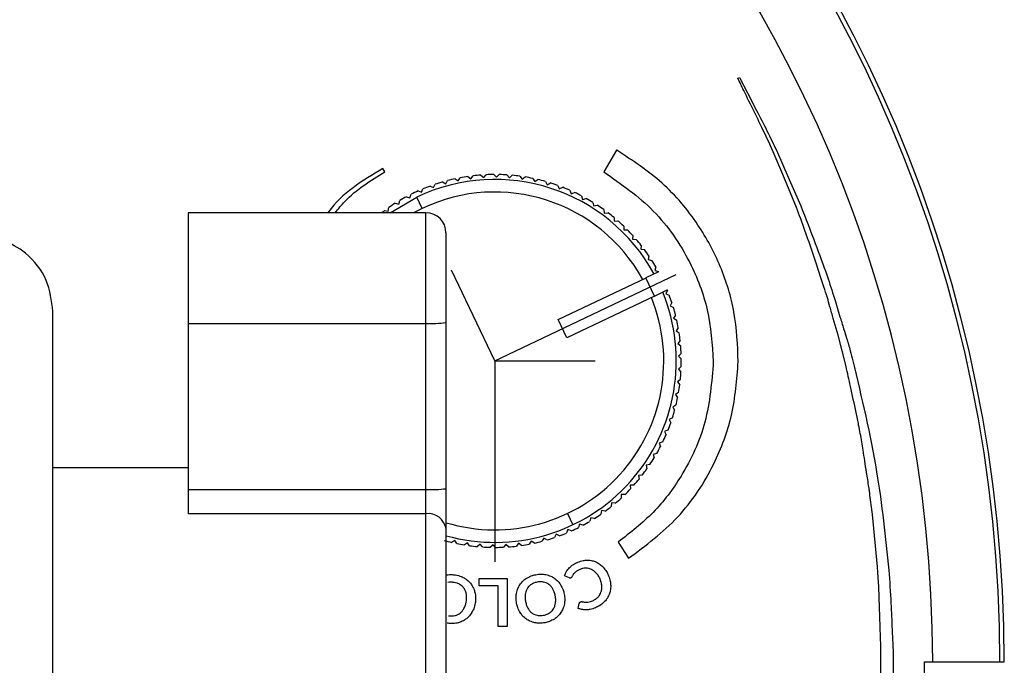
# Model space of a CAD drawing. Header units: millimetres. Extents: x 85 to 342, y -315 to -209.
# Tile 4 of 6: x 155 to 195, y -264 to -238. Entities that reach past the tile are written whole.
import ezdxf

# ---------------------------------------------------------------- set-up
doc = ezdxf.new("R2010")
doc.units = ezdxf.units.MM
doc.header["$PDSIZE"] = -1

msp = doc.modelspace()

# ---------------------------------------------------------------- linework, layer by layer
at = {"color": 7, "linetype": 'Continuous', "lineweight": 25}
for p, q in [((183.928, -240.357), (183.996, -240.324)), ((179.086, -243.228), (178.581, -244.102)), ((179.101, -243.236), (179.086, -243.228)), ((169.828, -244.098), (169.751, -243.965)), ((173.669, -244.223), (173.779, -244.321)), ((173.779, -244.321), (173.877, -244.211)), ((174.188, -244.203), (174.292, -244.308)), ((174.292, -244.308), (174.397, -244.205)), ((174.708, -244.218), (174.804, -244.331)), ((171.775, -244.727), (171.839, -244.594)), ((172.136, -244.5), (172.264, -244.573)), ((172.264, -244.573), (172.337, -244.445)), ((172.64, -244.372), (172.763, -244.454)), ((172.763, -244.454), (172.845, -244.331)), ((173.152, -244.28), (173.269, -244.37)), ((173.269, -244.37), (173.359, -244.253)), ((174.804, -244.331), (174.916, -244.235)), ((175.225, -244.27), (175.313, -244.389)), ((175.313, -244.389), (175.432, -244.301)), ((175.738, -244.358), (175.817, -244.483)), ((175.817, -244.483), (175.942, -244.404)), ((176.243, -244.482), (176.313, -244.612)), ((176.313, -244.612), (176.443, -244.541)), ((170.835, -245.135), (170.88, -244.994)), ((171.161, -244.86), (171.298, -244.915)), ((171.298, -244.915), (171.353, -244.777)), ((171.642, -244.663), (171.775, -244.727)), ((176.738, -244.64), (176.799, -244.775)), ((176.799, -244.775), (176.934, -244.714)), ((177.221, -244.833), (177.273, -244.971)), ((177.273, -244.971), (177.411, -244.92)), ((170.037, -245.732), (171.106, -245.106)), ((170.245, -245.352), (170.389, -245.387)), ((170.389, -245.387), (170.424, -245.243)), ((170.695, -245.09), (170.835, -245.135)), ((171.321, -245.558), (171.106, -245.106)), ((177.69, -245.059), (177.731, -245.201)), ((177.731, -245.201), (177.873, -245.159)), ((178.141, -245.317), (178.173, -245.461)), ((171.473, -245.732), (161.973, -245.732)), ((161.973, -245.732), (161.973, -257.756)), ((169.816, -245.645), (169.961, -245.67)), ((169.961, -245.67), (169.986, -245.524)), ((171.321, -245.558), (170.98, -245.732)), ((171.473, -281.615), (171.473, -245.732)), ((178.173, -245.461), (178.317, -245.429)), ((178.573, -245.606), (178.595, -245.752)), ((178.595, -245.752), (178.741, -245.73)), ((178.985, -245.924), (178.996, -246.071)), ((178.996, -246.071), (179.143, -246.06)), ((172.273, -246.532), (172.273, -280.815)), ((179.373, -246.27), (179.374, -246.418)), ((179.374, -246.418), (179.522, -246.417)), ((179.736, -246.643), (179.726, -246.79)), ((179.726, -246.79), (179.874, -246.799)), ((180.072, -247.039), (180.052, -247.186)), ((180.052, -247.186), (180.199, -247.205)), ((180.379, -247.459), (180.35, -247.604)), ((180.35, -247.604), (180.494, -247.633)), ((187.265, -248.377), (187.048, -247.701)), ((180.767, -248.094), (180.255, -248.338)), ((180.657, -247.899), (180.617, -248.041)), ((180.617, -248.041), (180.759, -248.08)), ((180.767, -248.094), (180.759, -248.08)), ((176.759, -250.002), (180.269, -248.331)), ((180.599, -249.06), (180.255, -248.338)), ((180.27, -248.331), (180.269, -248.331)), ((180.599, -249.061), (181.111, -248.817)), ((181.117, -248.831), (181.058, -248.966)), ((181.117, -248.831), (181.111, -248.817)), ((180.599, -249.06), (177.102, -250.724)), ((181.058, -248.966), (181.193, -249.025)), ((181.297, -249.318), (181.228, -249.449)), ((156.573, -277.674), (156.573, -249.673)), ((181.228, -249.449), (181.359, -249.518)), ((177.102, -250.724), (176.759, -250.002)), ((181.442, -249.818), (181.365, -249.944)), ((181.365, -249.944), (181.491, -250.021)), ((187.932, -250.625), (187.743, -249.96)), ((161.973, -250.154), (171.473, -250.154)), ((181.553, -250.326), (181.467, -250.446)), ((181.467, -250.446), (181.587, -250.532)), ((181.627, -250.84), (181.533, -250.954)), ((188.253, -251.874), (187.932, -250.625)), ((181.533, -250.954), (181.647, -251.048)), ((181.666, -251.359), (181.564, -251.466)), ((181.564, -251.466), (181.671, -251.568)), ((181.668, -251.879), (181.559, -251.979)), ((181.559, -251.979), (181.659, -252.088)), ((181.634, -252.398), (181.519, -252.49)), ((181.519, -252.49), (181.61, -252.605)), ((181.564, -252.913), (181.442, -252.997)), ((181.442, -252.997), (181.526, -253.119)), ((181.458, -253.422), (181.331, -253.497)), ((181.331, -253.497), (181.406, -253.625)), ((181.317, -253.923), (181.185, -253.989)), ((181.185, -253.989), (181.251, -254.121)), ((181.142, -254.412), (181.005, -254.469)), ((181.005, -254.469), (181.062, -254.605)), ((180.932, -254.888), (180.792, -254.935)), ((180.792, -254.935), (180.839, -255.075)), ((180.69, -255.348), (180.547, -255.385)), ((180.547, -255.385), (180.584, -255.528)), ((161.973, -255.923), (156.573, -255.923)), ((180.417, -255.791), (180.271, -255.817)), ((180.271, -255.817), (180.298, -255.963)), ((180.113, -256.213), (179.966, -256.229)), ((179.966, -256.229), (179.983, -256.376)), ((161.973, -256.791), (171.473, -256.791)), ((179.78, -256.613), (179.633, -256.619)), ((179.633, -256.619), (179.639, -256.767)), ((189.166, -256.705), (189.165, -256.7)), ((179.273, -256.984), (179.269, -257.132)), ((179.421, -256.988), (179.273, -256.984)), ((189.297, -257.68), (189.208, -257.017)), ((178.889, -257.324), (178.875, -257.471)), ((179.036, -257.338), (178.889, -257.324)), ((171.473, -257.756), (161.973, -257.756)), ((177.123, -257.747), (177.338, -258.199)), ((178.054, -257.918), (178.02, -258.062)), ((178.198, -257.953), (178.054, -257.918)), ((178.482, -257.635), (178.458, -257.781)), ((178.628, -257.66), (178.482, -257.635)), ((189.305, -257.787), (189.297, -257.68)), ((189.505, -259.88), (189.305, -257.787)), ((177.608, -258.17), (177.563, -258.311)), ((177.749, -258.215), (177.608, -258.17)), ((176.179, -258.732), (176.106, -258.86)), ((176.307, -258.805), (176.179, -258.732)), ((176.668, -258.578), (176.604, -258.711)), ((176.801, -258.642), (176.668, -258.578)), ((177.145, -258.39), (177.091, -258.528)), ((177.282, -258.445), (177.145, -258.39)), ((172.626, -258.822), (172.502, -258.901)), ((172.706, -258.947), (172.626, -258.822)), ((173.13, -258.916), (173.011, -259.004)), ((173.218, -259.035), (173.13, -258.916)), ((173.64, -258.974), (173.527, -259.07)), ((173.735, -259.087), (173.64, -258.974)), ((174.152, -258.997), (174.046, -259.1)), ((174.255, -259.102), (174.152, -258.997)), ((174.664, -258.984), (174.566, -259.095)), ((174.775, -259.082), (174.664, -258.984)), ((175.175, -258.935), (175.085, -259.052)), ((175.292, -259.025), (175.175, -258.935)), ((175.68, -258.851), (175.599, -258.974)), ((175.803, -258.933), (175.68, -258.851)), ((179.155, -258.891), (179.567, -259.539)), ((177.2, -260.326), (177.012, -260.241)), ((173.596, -260.646), (173.596, -260.352)), ((173.596, -260.352), (174.717, -260.352)), ((174.361, -260.646), (173.596, -260.646)), ((174.361, -262.264), (174.361, -260.646)), ((174.717, -260.352), (174.717, -262.264)), ((177.553, -261.541), (177.598, -261.342)), ((174.717, -262.264), (174.361, -262.264)), ((189.625, -264.865), (189.648, -263.816)), ((191.391, -263.673), (194.573, -263.673))]:
    msp.add_line(p, q, dxfattribs=at)
at = {"color": 7, "linetype": 'Continuous'}
for q in [(172.497, -248.029), (181.469, -248.203), (178.235, -251.653), (174.222, -259.679)]:
    msp.add_line((174.222, -251.653), q, dxfattribs=at)
at = {"color": 7, "linetype": 'Continuous', "lineweight": 25, "flags": 128}
for points in [[(183.996, -240.324), (184.324, -240.964), (184.673, -241.643)], [(186.272, -245.517), (185.724, -244.205), (185.344, -243.296)], [(185.469, -243.237), (185.985, -244.408), (186.445, -245.449)]]:
    msp.add_lwpolyline(points, dxfattribs=at)
at = {"color": 7, "linetype": 'Continuous', "lineweight": 25}
for centre, radius, start, end in [((139.573, -263.673), 55, 0, 180), ((139.573, -263.673), 54.821, 0, 180), ((139.573, -263.673), 52.139, 0, 180), ((174.222, -251.653), 7.45, 94.258, 96.6511), ((174.222, -251.653), 7.45, 90.258, 92.6511), ((174.222, -251.653), 7.45, 86.258, 88.6511), ((174.222, -251.653), 7.25, 28.6131, 115.4545), ((174.222, -251.653), 7.45, 106.258, 108.6511), ((174.222, -251.653), 7.45, 102.258, 104.6511), ((174.222, -251.653), 7.45, 98.258, 100.6511), ((174.222, -251.653), 7.45, 82.258, 84.6511), ((174.222, -251.653), 7.45, 78.258, 80.6511), ((174.222, -251.653), 7.45, 74.258, 76.6511), ((174.222, -251.653), 7.45, 70.258, 72.6511), ((174.222, -251.653), 7.45, 114.258, 116.6511), ((174.222, -251.653), 6.75, 28.8518, 115.4545), ((174.222, -251.653), 7.45, 110.258, 112.6511), ((174.222, -251.653), 7.45, 66.258, 68.6511), ((174.222, -251.653), 7.45, 62.258, 64.6511), ((174.222, -251.653), 7.45, 122.258, 124.6511), ((174.222, -251.653), 7.45, 118.258, 120.6511), ((174.222, -251.653), 7.45, 58.258, 60.6511), ((174.222, -251.653), 7.45, 126.258, 127.3747), ((171.473, -246.532), 0.8, 360, 90), ((174.222, -251.653), 7.45, 54.258, 56.6511), ((174.222, -251.653), 7.45, 50.258, 52.6511), ((174.222, -251.653), 7.45, 46.258, 48.6511), ((174.222, -251.653), 7.45, 42.258, 44.6511), ((174.222, -251.653), 7.45, 38.258, 40.6511), ((174.222, -251.653), 7.45, 34.258, 36.6511), ((174.222, -251.653), 7.45, 30.258, 32.6511), ((174.222, -251.653), 7.25, 254.4118, 22.2876), ((174.222, -251.653), 6.75, 253.2242, 22.0572), ((174.222, -251.653), 7.45, 18.258, 20.6511), ((174.222, -251.653), 7.45, 14.258, 16.6511), ((171.673, -245.185), 4.973, 267.699, 276.9332), ((174.222, -251.653), 7.45, 10.258, 12.6511), ((174.222, -251.653), 7.45, 6.258, 8.6511), ((174.222, -251.653), 7.45, 2.258, 4.6511), ((174.222, -251.653), 7.45, 358.258, 0.6511), ((174.222, -251.653), 7.45, 354.258, 356.6511), ((174.222, -251.653), 7.45, 350.258, 352.6511), ((174.222, -251.653), 7.45, 346.258, 348.6511), ((174.222, -251.653), 7.45, 342.258, 344.6511), ((174.222, -251.653), 7.45, 338.258, 340.6511), ((174.222, -251.653), 7.45, 334.258, 336.6511), ((174.222, -251.653), 7.45, 330.258, 332.6511), ((174.222, -251.653), 7.45, 326.258, 328.6511), ((174.222, -251.653), 7.45, 322.258, 324.6511), ((174.222, -251.653), 7.45, 318.258, 320.6511), ((171.673, -251.822), 4.973, 267.699, 276.9332), ((174.222, -251.653), 7.45, 314.258, 316.6511), ((174.222, -251.653), 7.45, 310.258, 312.6511), ((174.222, -251.653), 7.45, 306.258, 308.6511), ((171.557, -258.476), 0.725, 8.6675, 96.6073), ((174.222, -251.653), 7.45, 302.258, 304.6511), ((174.222, -251.653), 7.45, 294.258, 296.6511), ((174.222, -251.653), 7.45, 298.258, 300.6511), ((174.222, -251.653), 7.45, 286.258, 288.6511), ((174.222, -251.653), 7.45, 290.258, 292.6511), ((174.222, -251.653), 7.45, 254.258, 256.6511), ((174.222, -251.653), 7.45, 258.258, 260.6511), ((174.222, -251.653), 7.45, 262.258, 264.6511), ((174.222, -251.653), 7.45, 266.258, 268.6511), ((174.222, -251.653), 7.45, 270.258, 272.6511), ((174.222, -251.653), 7.45, 274.258, 276.6511), ((174.222, -251.653), 7.45, 278.258, 280.6511), ((174.222, -251.653), 7.45, 282.258, 284.6511), ((139.573, -263.673), 51.818, 180, 0)]:
    msp.add_arc(centre, radius, start, end, dxfattribs=at)
for points, knots in [([(184.579, -241.689), (184.442, -241.407), (184.225, -240.963), (184.007, -240.519), (183.928, -240.357)], [0, 0, 0, 0, 0.634974, 1, 1, 1, 1]), ([(185.344, -243.296), (185.195, -242.97), (184.947, -242.431), (184.684, -241.899), (184.579, -241.689)], [0, 0, 0, 0, 0.6050162, 1, 1, 1, 1]), ([(184.673, -241.643), (184.815, -241.914), (185.091, -242.44), (185.345, -242.976), (185.469, -243.237)], [0, 0, 0, 0, 0.514854, 1, 1, 1, 1]), ([(183.946, -251.678), (183.918, -251.018), (183.863, -249.719), (183.288, -247.863), (182.337, -246.096), (180.965, -244.461), (179.724, -243.646), (179.101, -243.236)], [0, 0, 0, 0, 0.193622, 0.381032, 0.565338, 0.781614, 1, 1, 1, 1]), ([(169.751, -243.965), (168.934, -244.454), (168.104, -244.951), (167.559, -245.72), (167.551, -245.732)], [0, 0, 0, 0, 0.983773, 1, 1, 1, 1]), ([(167.847, -245.732), (167.973, -245.577), (168.516, -244.907), (169.258, -244.45), (169.828, -244.098)], [0, 0, 0, 0, 0.231665, 1, 1, 1, 1]), ([(178.581, -244.102), (179.274, -244.585), (180.662, -245.551), (182.008, -247.533), (182.811, -249.612), (182.904, -250.982), (182.951, -251.678)], [0, 0, 0, 0, 0.275501, 0.55142, 0.772067, 1, 1, 1, 1]), ([(187.048, -247.701), (186.902, -247.278), (186.651, -246.548), (186.384, -245.823), (186.272, -245.517)], [0, 0, 0, 0, 0.578832, 1, 1, 1, 1]), ([(186.445, -245.449), (186.637, -245.951), (186.995, -246.885), (187.341, -247.823), (187.501, -248.258)], [0, 0, 0, 0, 0.536884, 1, 1, 1, 1]), ([(156.573, -249.673), (156.521, -249.248), (156.41, -248.363), (155.599, -247.357), (154.59, -246.772), (153.903, -246.705), (153.574, -246.673)], [0, 0, 0, 0, 0.270268, 0.562427, 0.78973, 1, 1, 1, 1]), ([(187.507, -249.126), (187.459, -248.981), (187.376, -248.732), (187.297, -248.481), (187.265, -248.377)], [0, 0, 0, 0, 0.584981, 1, 1, 1, 1]), ([(187.501, -248.258), (187.597, -248.556), (187.772, -249.096), (187.935, -249.64), (188.009, -249.885)], [0, 0, 0, 0, 0.550413, 1, 1, 1, 1]), ([(187.743, -249.96), (187.698, -249.804), (187.618, -249.526), (187.541, -249.248), (187.507, -249.126)], [0, 0, 0, 0, 0.564535, 1, 1, 1, 1]), ([(188.009, -249.885), (188.058, -250.045), (188.145, -250.332), (188.233, -250.619), (188.272, -250.747)], [0, 0, 0, 0, 0.555708, 1, 1, 1, 1]), ([(188.272, -250.747), (188.324, -250.912), (188.418, -251.209), (188.491, -251.511), (188.523, -251.645)], [0, 0, 0, 0, 0.5561046, 1, 1, 1, 1]), ([(182.951, -251.678), (182.886, -252.495), (182.759, -254.1), (181.815, -256.141), (180.603, -257.76), (179.637, -258.514), (179.155, -258.891)], [0, 0, 0, 0, 0.288465, 0.567185, 0.7837, 1, 1, 1, 1]), ([(179.567, -259.539), (180.255, -259.025), (181.634, -257.993), (182.973, -255.949), (183.78, -253.809), (183.89, -252.398), (183.946, -251.678)], [0, 0, 0, 0, 0.273642, 0.548523, 0.769736, 1, 1, 1, 1]), ([(188.523, -251.645), (188.874, -253.12), (189.531, -255.88), (189.827, -258.701), (189.965, -260.014)], [0, 0, 0, 0, 0.534407, 1, 1, 1, 1]), ([(188.658, -253.712), (188.581, -253.364), (188.447, -252.752), (188.312, -252.139), (188.253, -251.874)], [0, 0, 0, 0, 0.567192, 1, 1, 1, 1]), ([(188.885, -254.888), (188.842, -254.665), (188.766, -254.273), (188.69, -253.881), (188.658, -253.712)], [0, 0, 0, 0, 0.568614, 1, 1, 1, 1]), ([(188.999, -255.643), (188.979, -255.501), (188.945, -255.249), (188.903, -254.998), (188.885, -254.888)], [0, 0, 0, 0, 0.562556, 1, 1, 1, 1]), ([(189.165, -256.7), (189.134, -256.501), (189.078, -256.149), (189.023, -255.797), (188.999, -255.643)], [0, 0, 0, 0, 0.563155, 1, 1, 1, 1]), ([(189.208, -257.017), (189.2, -256.959), (189.186, -256.855), (189.172, -256.751), (189.166, -256.705)], [0, 0, 0, 0, 0.561574, 1, 1, 1, 1]), ([(177.012, -260.241), (177.035, -260.176), (177.076, -260.061), (177.154, -259.967), (177.189, -259.926)], [0, 0, 0, 0, 0.558285, 1, 1, 1, 1]), ([(177.189, -259.926), (177.244, -259.876), (177.347, -259.781), (177.475, -259.723), (177.535, -259.696)], [0, 0, 0, 0, 0.528423, 1, 1, 1, 1]), ([(177.535, -259.696), (177.606, -259.669), (177.729, -259.623), (177.86, -259.616), (177.915, -259.613)], [0, 0, 0, 0, 0.5772815, 1, 1, 1, 1]), ([(177.859, -259.935), (177.816, -259.938), (177.738, -259.942), (177.665, -259.97), (177.632, -259.982)], [0, 0, 0, 0, 0.552425, 1, 1, 1, 1]), ([(178.08, -259.984), (178.04, -259.969), (177.969, -259.941), (177.893, -259.937), (177.859, -259.935)], [0, 0, 0, 0, 0.5605947, 1, 1, 1, 1]), ([(177.915, -259.613), (177.983, -259.617), (178.102, -259.624), (178.213, -259.667), (178.262, -259.686)], [0, 0, 0, 0, 0.5649442, 1, 1, 1, 1]), ([(178.262, -259.686), (178.321, -259.717), (178.428, -259.774), (178.514, -259.86), (178.552, -259.899)], [0, 0, 0, 0, 0.549441, 1, 1, 1, 1]), ([(178.552, -259.899), (178.599, -259.955), (178.684, -260.058), (178.74, -260.18), (178.765, -260.235)], [0, 0, 0, 0, 0.5458693, 1, 1, 1, 1]), ([(189.553, -260.529), (189.544, -260.407), (189.529, -260.191), (189.512, -259.974), (189.505, -259.88)], [0, 0, 0, 0, 0.562403, 1, 1, 1, 1]), ([(172.252, -260.209), (172.325, -260.198), (172.459, -260.178), (172.593, -260.197), (172.654, -260.205)], [0, 0, 0, 0, 0.5447031, 1, 1, 1, 1]), ([(172.654, -260.205), (172.73, -260.222), (172.863, -260.252), (172.981, -260.318), (173.031, -260.346)], [0, 0, 0, 0, 0.573712, 1, 1, 1, 1]), ([(173.031, -260.346), (173.089, -260.387), (173.19, -260.459), (173.265, -260.558), (173.298, -260.601)], [0, 0, 0, 0, 0.566631, 1, 1, 1, 1]), ([(175.221, -260.6), (175.262, -260.545), (175.336, -260.446), (175.437, -260.374), (175.482, -260.341)], [0, 0, 0, 0, 0.5520756, 1, 1, 1, 1]), ([(175.482, -260.341), (175.546, -260.305), (175.664, -260.238), (175.796, -260.207), (175.856, -260.194)], [0, 0, 0, 0, 0.544598, 1, 1, 1, 1]), ([(175.856, -260.194), (175.933, -260.182), (176.067, -260.162), (176.201, -260.182), (176.258, -260.191)], [0, 0, 0, 0, 0.573707, 1, 1, 1, 1]), ([(176.258, -260.191), (176.327, -260.208), (176.447, -260.238), (176.553, -260.304), (176.598, -260.332)], [0, 0, 0, 0, 0.566772, 1, 1, 1, 1]), ([(176.598, -260.332), (176.652, -260.375), (176.75, -260.451), (176.82, -260.553), (176.852, -260.599)], [0, 0, 0, 0, 0.553102, 1, 1, 1, 1]), ([(177.255, -260.327), (177.245, -260.33), (177.227, -260.335), (177.209, -260.329), (177.2, -260.326)], [0, 0, 0, 0, 0.549099, 1, 1, 1, 1]), ([(177.282, -260.308), (177.278, -260.312), (177.27, -260.32), (177.26, -260.325), (177.255, -260.327)], [0, 0, 0, 0, 0.552632, 1, 1, 1, 1]), ([(177.3, -260.279), (177.297, -260.285), (177.292, -260.295), (177.285, -260.304), (177.282, -260.308)], [0, 0, 0, 0, 0.570956, 1, 1, 1, 1]), ([(177.355, -260.184), (177.344, -260.2), (177.323, -260.231), (177.307, -260.264), (177.3, -260.279)], [0, 0, 0, 0, 0.5435029, 1, 1, 1, 1]), ([(177.424, -260.106), (177.41, -260.12), (177.385, -260.144), (177.364, -260.172), (177.355, -260.184)], [0, 0, 0, 0, 0.5615, 1, 1, 1, 1]), ([(177.514, -260.041), (177.495, -260.052), (177.464, -260.072), (177.436, -260.096), (177.424, -260.106)], [0, 0, 0, 0, 0.575294, 1, 1, 1, 1]), ([(177.632, -259.982), (177.608, -259.992), (177.568, -260.01), (177.53, -260.032), (177.514, -260.041)], [0, 0, 0, 0, 0.5847624, 1, 1, 1, 1]), ([(178.276, -260.131), (178.242, -260.097), (178.183, -260.039), (178.11, -260.001), (178.08, -259.984)], [0, 0, 0, 0, 0.577259, 1, 1, 1, 1]), ([(178.43, -260.377), (178.406, -260.325), (178.365, -260.237), (178.302, -260.162), (178.276, -260.131)], [0, 0, 0, 0, 0.583104, 1, 1, 1, 1]), ([(178.765, -260.235), (178.792, -260.308), (178.84, -260.434), (178.849, -260.569), (178.853, -260.626)], [0, 0, 0, 0, 0.573504, 1, 1, 1, 1]), ([(189.965, -260.014), (189.994, -260.455), (190.045, -261.249), (190.077, -262.044), (190.092, -262.398)], [0, 0, 0, 0, 0.554973, 1, 1, 1, 1]), ([(172.601, -260.505), (172.552, -260.498), (172.466, -260.487), (172.381, -260.501), (172.345, -260.507)], [0, 0, 0, 0, 0.577955, 1, 1, 1, 1]), ([(172.842, -260.594), (172.801, -260.572), (172.725, -260.53), (172.64, -260.513), (172.601, -260.505)], [0, 0, 0, 0, 0.541482, 1, 1, 1, 1]), ([(173.007, -260.758), (172.981, -260.723), (172.935, -260.659), (172.871, -260.614), (172.842, -260.594)], [0, 0, 0, 0, 0.554386, 1, 1, 1, 1]), ([(173.298, -260.601), (173.333, -260.66), (173.396, -260.766), (173.426, -260.887), (173.439, -260.941)], [0, 0, 0, 0, 0.553038, 1, 1, 1, 1]), ([(175.087, -260.942), (175.103, -260.874), (175.131, -260.753), (175.194, -260.646), (175.221, -260.6)], [0, 0, 0, 0, 0.566138, 1, 1, 1, 1]), ([(175.675, -260.586), (175.64, -260.612), (175.577, -260.659), (175.533, -260.724), (175.514, -260.753)], [0, 0, 0, 0, 0.563659, 1, 1, 1, 1]), ([(175.914, -260.492), (175.865, -260.504), (175.781, -260.524), (175.707, -260.567), (175.675, -260.586)], [0, 0, 0, 0, 0.577977, 1, 1, 1, 1]), ([(176.171, -260.49), (176.124, -260.483), (176.038, -260.472), (175.953, -260.486), (175.914, -260.492)], [0, 0, 0, 0, 0.541535, 1, 1, 1, 1]), ([(176.383, -260.584), (176.347, -260.56), (176.281, -260.517), (176.204, -260.498), (176.171, -260.49)], [0, 0, 0, 0, 0.554476, 1, 1, 1, 1]), ([(176.543, -260.768), (176.517, -260.728), (176.473, -260.659), (176.41, -260.606), (176.383, -260.584)], [0, 0, 0, 0, 0.574477, 1, 1, 1, 1]), ([(176.852, -260.599), (176.887, -260.663), (176.952, -260.78), (176.981, -260.909), (176.995, -260.968)], [0, 0, 0, 0, 0.548234, 1, 1, 1, 1]), ([(178.498, -260.654), (178.492, -260.602), (178.481, -260.507), (178.446, -260.418), (178.43, -260.377)], [0, 0, 0, 0, 0.539486, 1, 1, 1, 1]), ([(178.464, -260.899), (178.477, -260.855), (178.5, -260.775), (178.498, -260.692), (178.498, -260.654)], [0, 0, 0, 0, 0.545603, 1, 1, 1, 1]), ([(178.853, -260.626), (178.851, -260.697), (178.848, -260.821), (178.807, -260.938), (178.789, -260.989)], [0, 0, 0, 0, 0.5659429, 1, 1, 1, 1]), ([(189.62, -262.409), (189.609, -262.056), (189.589, -261.429), (189.564, -260.802), (189.553, -260.529)], [0, 0, 0, 0, 0.563851, 1, 1, 1, 1]), ([(173.089, -260.988), (173.08, -260.941), (173.064, -260.861), (173.024, -260.789), (173.007, -260.758)], [0, 0, 0, 0, 0.574448, 1, 1, 1, 1]), ([(173.082, -261.273), (173.09, -261.218), (173.103, -261.123), (173.093, -261.028), (173.089, -260.988)], [0, 0, 0, 0, 0.581545, 1, 1, 1, 1]), ([(173.439, -260.941), (173.449, -261.013), (173.467, -261.145), (173.449, -261.276), (173.44, -261.336)], [0, 0, 0, 0, 0.548246, 1, 1, 1, 1]), ([(175.092, -261.338), (175.081, -261.262), (175.061, -261.131), (175.079, -260.999), (175.087, -260.942)], [0, 0, 0, 0, 0.5707329, 1, 1, 1, 1]), ([(175.437, -260.983), (175.434, -261.034), (175.427, -261.13), (175.443, -261.224), (175.45, -261.268)], [0, 0, 0, 0, 0.537043, 1, 1, 1, 1]), ([(175.514, -260.753), (175.494, -260.792), (175.457, -260.865), (175.443, -260.946), (175.437, -260.983)], [0, 0, 0, 0, 0.543878, 1, 1, 1, 1]), ([(176.638, -261.037), (176.626, -260.983), (176.604, -260.889), (176.561, -260.804), (176.543, -260.768)], [0, 0, 0, 0, 0.581496, 1, 1, 1, 1]), ([(176.65, -261.323), (176.654, -261.271), (176.661, -261.175), (176.645, -261.081), (176.638, -261.037)], [0, 0, 0, 0, 0.537563, 1, 1, 1, 1]), ([(176.995, -260.968), (177.006, -261.043), (177.026, -261.175), (177.008, -261.307), (177.001, -261.364)], [0, 0, 0, 0, 0.5706, 1, 1, 1, 1]), ([(178.128, -261.238), (178.172, -261.217), (178.248, -261.18), (178.311, -261.123), (178.337, -261.098)], [0, 0, 0, 0, 0.571868, 1, 1, 1, 1]), ([(178.337, -261.098), (178.367, -261.064), (178.42, -261.004), (178.45, -260.931), (178.464, -260.899)], [0, 0, 0, 0, 0.562346, 1, 1, 1, 1]), ([(178.789, -260.989), (178.759, -261.051), (178.705, -261.164), (178.62, -261.255), (178.582, -261.296)], [0, 0, 0, 0, 0.551955, 1, 1, 1, 1]), ([(172.991, -261.544), (173.013, -261.497), (173.054, -261.41), (173.073, -261.316), (173.082, -261.273)], [0, 0, 0, 0, 0.53745, 1, 1, 1, 1]), ([(173.44, -261.336), (173.424, -261.41), (173.395, -261.541), (173.331, -261.657), (173.303, -261.708)], [0, 0, 0, 0, 0.570731, 1, 1, 1, 1]), ([(175.235, -261.707), (175.2, -261.643), (175.135, -261.526), (175.106, -261.396), (175.092, -261.338)], [0, 0, 0, 0, 0.548167, 1, 1, 1, 1]), ([(175.45, -261.268), (175.463, -261.323), (175.484, -261.416), (175.527, -261.502), (175.545, -261.537)], [0, 0, 0, 0, 0.581774, 1, 1, 1, 1]), ([(176.572, -261.554), (176.592, -261.514), (176.63, -261.441), (176.644, -261.36), (176.65, -261.323)], [0, 0, 0, 0, 0.544594, 1, 1, 1, 1]), ([(177.001, -261.364), (176.984, -261.432), (176.956, -261.553), (176.893, -261.659), (176.865, -261.706)], [0, 0, 0, 0, 0.5657541, 1, 1, 1, 1]), ([(177.598, -261.342), (177.599, -261.335), (177.602, -261.323), (177.609, -261.311), (177.611, -261.306)], [0, 0, 0, 0, 0.550035, 1, 1, 1, 1]), ([(177.611, -261.306), (177.617, -261.3), (177.627, -261.287), (177.642, -261.281), (177.649, -261.278)], [0, 0, 0, 0, 0.512478, 1, 1, 1, 1]), ([(177.649, -261.278), (177.66, -261.274), (177.682, -261.268), (177.705, -261.273), (177.715, -261.275)], [0, 0, 0, 0, 0.523959, 1, 1, 1, 1]), ([(177.715, -261.275), (177.732, -261.279), (177.763, -261.285), (177.794, -261.289), (177.81, -261.291)], [0, 0, 0, 0, 0.517507, 1, 1, 1, 1]), ([(177.81, -261.291), (177.833, -261.293), (177.878, -261.296), (177.922, -261.292), (177.944, -261.29)], [0, 0, 0, 0, 0.518599, 1, 1, 1, 1]), ([(178.244, -261.518), (178.174, -261.545), (178.054, -261.59), (177.927, -261.598), (177.874, -261.601)], [0, 0, 0, 0, 0.58555, 1, 1, 1, 1]), ([(177.944, -261.29), (177.976, -261.285), (178.039, -261.274), (178.099, -261.25), (178.128, -261.238)], [0, 0, 0, 0, 0.512362, 1, 1, 1, 1]), ([(178.582, -261.296), (178.526, -261.345), (178.423, -261.434), (178.3, -261.492), (178.244, -261.518)], [0, 0, 0, 0, 0.544722, 1, 1, 1, 1]), ([(172.367, -261.832), (172.417, -261.838), (172.503, -261.85), (172.588, -261.836), (172.624, -261.83)], [0, 0, 0, 0, 0.577515, 1, 1, 1, 1]), ([(172.624, -261.83), (172.667, -261.818), (172.743, -261.796), (172.807, -261.751), (172.835, -261.731)], [0, 0, 0, 0, 0.563426, 1, 1, 1, 1]), ([(172.835, -261.731), (172.869, -261.702), (172.93, -261.647), (172.972, -261.576), (172.991, -261.544)], [0, 0, 0, 0, 0.544432, 1, 1, 1, 1]), ([(173.303, -261.708), (173.264, -261.766), (173.194, -261.868), (173.097, -261.945), (173.055, -261.978)], [0, 0, 0, 0, 0.56579, 1, 1, 1, 1]), ([(175.488, -261.973), (175.434, -261.931), (175.337, -261.854), (175.267, -261.752), (175.235, -261.707)], [0, 0, 0, 0, 0.552168, 1, 1, 1, 1]), ([(175.545, -261.537), (175.57, -261.577), (175.614, -261.647), (175.676, -261.7), (175.703, -261.723)], [0, 0, 0, 0, 0.574424, 1, 1, 1, 1]), ([(175.703, -261.723), (175.739, -261.747), (175.805, -261.79), (175.881, -261.809), (175.914, -261.818)], [0, 0, 0, 0, 0.5553802, 1, 1, 1, 1]), ([(175.914, -261.818), (175.961, -261.824), (176.047, -261.835), (176.132, -261.821), (176.171, -261.815)], [0, 0, 0, 0, 0.540832, 1, 1, 1, 1]), ([(176.171, -261.815), (176.22, -261.803), (176.304, -261.783), (176.378, -261.74), (176.41, -261.721)], [0, 0, 0, 0, 0.577282, 1, 1, 1, 1]), ([(176.41, -261.721), (176.446, -261.695), (176.509, -261.648), (176.553, -261.582), (176.572, -261.554)], [0, 0, 0, 0, 0.5633945, 1, 1, 1, 1]), ([(176.865, -261.706), (176.824, -261.761), (176.749, -261.86), (176.648, -261.932), (176.603, -261.965)], [0, 0, 0, 0, 0.551967, 1, 1, 1, 1]), ([(177.874, -261.601), (177.812, -261.598), (177.701, -261.592), (177.597, -261.557), (177.553, -261.541)], [0, 0, 0, 0, 0.569639, 1, 1, 1, 1]), ([(172.717, -262.126), (172.644, -262.137), (172.51, -262.158), (172.376, -262.138), (172.315, -262.13)], [0, 0, 0, 0, 0.545088, 1, 1, 1, 1]), ([(173.055, -261.978), (172.997, -262.015), (172.891, -262.081), (172.771, -262.112), (172.717, -262.126)], [0, 0, 0, 0, 0.5520937, 1, 1, 1, 1]), ([(175.826, -262.115), (175.758, -262.097), (175.638, -262.067), (175.533, -262.001), (175.488, -261.973)], [0, 0, 0, 0, 0.567027, 1, 1, 1, 1]), ([(176.229, -262.112), (176.152, -262.124), (176.017, -262.144), (175.883, -262.123), (175.826, -262.115)], [0, 0, 0, 0, 0.574004, 1, 1, 1, 1]), ([(176.603, -261.965), (176.539, -262.001), (176.421, -262.068), (176.289, -262.098), (176.229, -262.112)], [0, 0, 0, 0, 0.545091, 1, 1, 1, 1]), ([(189.637, -262.898), (189.633, -262.807), (189.627, -262.644), (189.622, -262.481), (189.62, -262.409)], [0, 0, 0, 0, 0.56114, 1, 1, 1, 1]), ([(190.092, -262.398), (190.104, -262.625), (190.125, -263.038), (190.134, -263.451), (190.138, -263.635)], [0, 0, 0, 0, 0.55279, 1, 1, 1, 1]), ([(189.648, -263.816), (189.646, -263.644), (189.642, -263.338), (189.638, -263.032), (189.637, -262.898)], [0, 0, 0, 0, 0.562712, 1, 1, 1, 1]), ([(190.138, -263.635), (190.135, -263.866), (190.13, -264.279), (190.126, -264.693), (190.124, -264.876)], [0, 0, 0, 0, 0.557851, 1, 1, 1, 1])]:
    msp.add_open_spline(points, degree=3, knots=knots, dxfattribs=at)
at = {"color": 7, "linetype": 'Continuous'}
msp.add_point((174.222, -251.653), dxfattribs=at)
msp.add_point((174.222, -251.653), dxfattribs=at)

doc.saveas('drawing.dxf')
